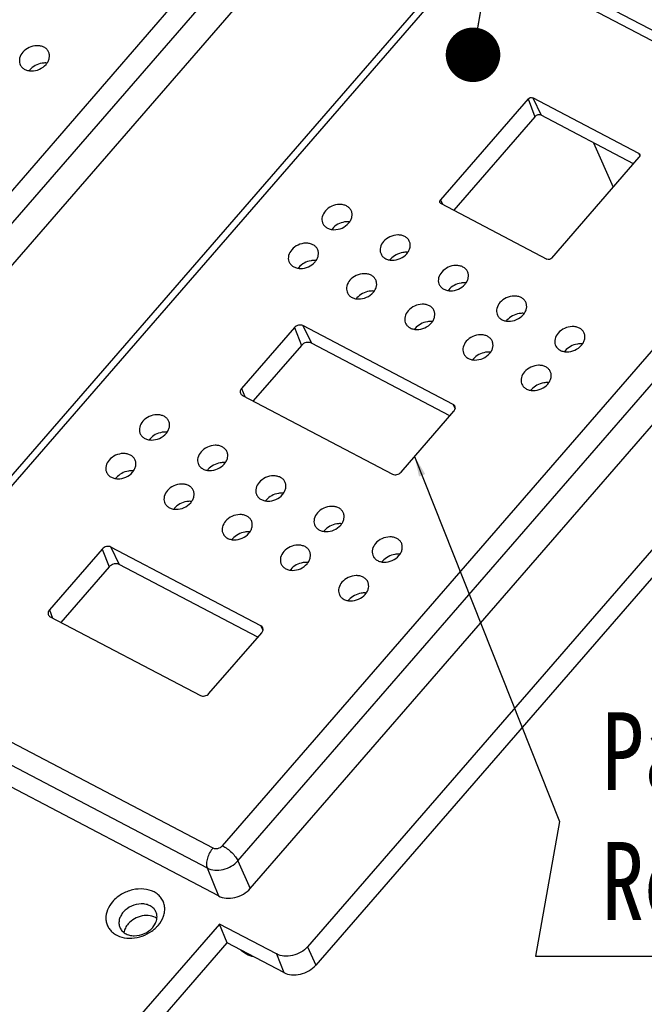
# Model space of a CAD drawing. Header units: millimetres. Extents: x 581 to 1163, y 50 to 458.
# Tile 5 of 29: x 862 to 902, y 106 to 169. Entities that reach past the tile are written whole.
import ezdxf

# ---------------------------------------------------------------- set-up
doc = ezdxf.new("R2010")
doc.units = ezdxf.units.MM
doc.header["$LTSCALE"] = 30.734
doc.layers.get('0').update_dxf_attribs({"linetype": 'CONTINUOUS'})
for name, color, linetype in [('DETAILS', 7, 'CONTINUOUS'), ('DRAFTS', 7, 'CONTINUOUS'), ('图形层', 7, 'CONTINUOUS')]:
    doc.layers.add(name, color=color, linetype=linetype)
doc.styles.get("Standard").update_dxf_attribs({"font": 'txt', "width": 0.85})
doc.dimstyles.get("Standard").update_dxf_attribs({"dimtxt": 3.5, "dimasz": 3.5, "dimexe": 1.5, "dimexo": 0, "dimtad": 1, "dimdsep": 46, "dimtxsty": 'Standard', "dimblk": '_FILLED', "dimblk1": '_FILLED', "dimblk2": '_FILLED', "dimcen": 0.09, "dimazin": 2, "dimtol": 1, "dimtp": 0.01, "dimtm": 0.01, "dimtfac": 1, "dimtofl": 0, "dimtmove": 0, "dimatfit": 3, "dimldrblk": '_FILLED', "dimfxl": 1, "dimtolj": 1, "dimarcsym": 0})
doc.dimstyles.new('T2', dxfattribs={"dimtxt": 1.5, "dimasz": 1.3, "dimexe": 0.5, "dimexo": 1, "dimgap": 1, "dimtad": 1, "dimzin": 9, "dimdsep": 46, "dimtxsty": 'Standard', "dimcen": 0.5, "dimclrd": 4, "dimclre": 4, "dimclrt": 7, "dimadec": 1, "dimazin": 2, "dimtfac": 1, "dimtmove": 0, "dimatfit": 3, "dimfxl": 1.25, "dimarcsym": 0})

# ---------------------------------------------------------------- blocks, each defined once
blk = doc.blocks.new('_FILLED')
at = {"color": 0, "linetype": 'ByBlock'}
blk.add_solid([(0, 0), (-1, 0.143), (-1, -0.143)], dxfattribs=at)

msp = doc.modelspace()

# ---------------------------------------------------------------- linework, layer by layer
at = {"color": 7, "linetype": 'Continuous'}
for p, q in [((840.355, 133.931), (879.504, 179.081)), ((841.347, 132.965), (880.496, 178.116)), ((842.138, 131.184), (881.287, 176.334)), ((913.801, 161.536), (891.395, 173.3)), ((914.515, 161.837), (892.109, 173.602)), ((890.279, 173.229), (851.13, 128.079)), ((890.785, 173.158), (851.637, 128.007)), ((874.711, 115.892), (913.859, 161.042)), ((875.702, 114.926), (914.851, 160.076)), ((876.494, 113.144), (915.642, 158.295)), ((851.695, 127.514), (874.1, 115.749)), ((851.323, 126.229), (873.729, 114.465)), ((874.449, 112.666), (852.043, 124.431)), ((875.702, 114.926), (876.494, 113.144)), ((873.729, 114.465), (874.449, 112.666))]:
    msp.add_line(p, q, dxfattribs=at)
msp.add_arc((868.806, 112.331), 2.362, 305.49585, 312.02026, dxfattribs=at)
for points, knots in [([(874.1, 115.749), (874.018, 115.653), (873.874, 115.442), (873.731, 115.099), (873.67, 114.766), (873.694, 114.552), (873.729, 114.465)], [0, 0, 0, 0, 0.273402, 0.548564, 0.797284, 1, 1, 1, 1]), ([(874.1, 115.749), (874.194, 115.7), (874.435, 115.687), (874.636, 115.806), (874.711, 115.892)], [0, 0, 0, 0, 0.483384, 1, 1, 1, 1]), ([(874.711, 115.892), (874.816, 115.836), (875.024, 115.7), (875.306, 115.46), (875.54, 115.202), (875.662, 115.016), (875.702, 114.926)], [0, 0, 0, 0, 0.254808, 0.529876, 0.78917, 1, 1, 1, 1]), ([(873.729, 114.465), (873.877, 114.387), (874.224, 114.294), (874.767, 114.339), (875.288, 114.548), (875.582, 114.788), (875.702, 114.926)], [0, 0, 0, 0, 0.231924, 0.484288, 0.745499, 1, 1, 1, 1]), ([(870.575, 110.768), (870.724, 110.94), (870.906, 111.234), (871.009, 111.661), (871.011, 111.971), (870.939, 112.265), (870.795, 112.53), (870.586, 112.755), (870.225, 112.996), (869.654, 113.149), (868.921, 113.089), (868.22, 112.806), (867.824, 112.484), (867.662, 112.297)], [0, 0, 0, 0, 0.126071, 0.184782, 0.240984, 0.295669, 0.35016, 0.405826, 0.463779, 0.588125, 0.723463, 0.863534, 1, 1, 1, 1]), ([(874.449, 112.666), (874.602, 112.585), (874.961, 112.489), (875.525, 112.536), (876.064, 112.753), (876.369, 113.001), (876.494, 113.144)], [0, 0, 0, 0, 0.231895, 0.484286, 0.74553, 1, 1, 1, 1]), ([(867.662, 112.297), (867.525, 112.14), (867.306, 111.797), (867.207, 111.302), (867.258, 110.932), (867.356, 110.677), (867.512, 110.45), (867.792, 110.19), (868.263, 109.975), (868.91, 109.921), (869.577, 110.061), (869.99, 110.275), (870.177, 110.409)], [0, 0, 0, 0, 0.127853, 0.244567, 0.300215, 0.355109, 0.410407, 0.467195, 0.587627, 0.719233, 0.858816, 1, 1, 1, 1]), ([(870.387, 110.577), (870.404, 110.592), (870.469, 110.653), (870.531, 110.718), (870.575, 110.768)], [0, 0, 0, 0, 0.252839, 1, 1, 1, 1])]:
    msp.add_open_spline(points, degree=3, knots=knots, dxfattribs=at)
at = {"layer": 'DRAFTS', "color": 1, "linetype": 'Continuous'}
for p, q in [((894.317, 163.853), (888.707, 157.383)), ((894.317, 163.853), (894.763, 162.713)), ((901.42, 160.356), (894.624, 163.925)), ((894.624, 163.925), (895.165, 162.807)), ((894.763, 162.713), (889.554, 156.705)), ((901.092, 159.695), (895.165, 162.807)), ((898.528, 161.042), (899.79, 158.194)), ((895.839, 153.638), (901.45, 160.108)), ((901.42, 160.356), (901.496, 160.199)), ((888.707, 157.383), (888.822, 157.09)), ((888.736, 157.134), (895.532, 153.566)), ((889.507, 144.235), (879.873, 149.294)), ((879.873, 149.294), (880.414, 148.176)), ((879.327, 149.166), (875.937, 145.256)), ((879.327, 149.166), (879.774, 148.026)), ((879.774, 148.026), (876.676, 144.454)), ((889.309, 143.506), (880.414, 148.176)), ((875.937, 145.256), (876.141, 144.735)), ((875.989, 144.814), (885.623, 139.756)), ((889.507, 144.235), (889.641, 143.958)), ((886.168, 139.883), (889.559, 143.794)), ((866.997, 134.946), (863.606, 131.035)), ((866.997, 134.946), (867.443, 133.806)), ((877.177, 130.014), (867.542, 135.073)), ((867.542, 135.073), (868.084, 133.956)), ((867.443, 133.806), (864.346, 130.233)), ((876.979, 129.285), (868.084, 133.956)), ((863.606, 131.035), (863.81, 130.514)), ((863.658, 130.594), (873.293, 125.535)), ((877.177, 130.014), (877.311, 129.738)), ((873.838, 125.662), (877.229, 129.573))]:
    msp.add_line(p, q, dxfattribs=at)
at = {"layer": 'DRAFTS', "color": 7, "linetype": 'Continuous'}
for p, q in [((921.475, 157.043), (880.168, 109.404)), ((921.999, 155.862), (880.693, 108.223)), ((874.511, 110.858), (867.184, 102.408)), ((878.171, 108.937), (874.511, 110.858)), ((875.015, 109.652), (874.511, 110.858)), ((867.709, 101.227), (875.015, 109.652)), ((878.648, 107.745), (875.015, 109.652)), ((878.171, 108.937), (878.648, 107.745)), ((880.168, 109.404), (880.693, 108.223))]:
    msp.add_line(p, q, dxfattribs=at)
at = {"layer": 'DRAFTS', "color": 1, "linetype": 'Continuous'}
for centre in [(863.187, 164.983), (882.605, 154.787), (886.34, 152.826), (880.448, 152.298), (890.074, 150.865), (884.182, 150.338), (893.808, 148.905), (887.916, 148.377), (897.542, 146.944), (891.65, 146.416), (895.385, 144.455), (870.892, 141.277), (874.626, 139.317), (868.734, 138.789), (878.36, 137.356), (872.468, 136.828), (882.094, 135.395), (876.202, 134.867), (885.829, 133.434), (879.937, 132.906), (883.671, 130.946)]:
    msp.add_arc(centre, 1.118, 139.06602, 142.33891, dxfattribs=at)
for points, knots in [([(863.549, 166.886), (863.519, 166.947), (863.435, 167.062), (863.258, 167.187), (863.04, 167.263), (862.711, 167.292), (862.291, 167.19), (862.007, 166.984), (861.896, 166.856)], [0, 0, 0, 0, 0.106737, 0.218528, 0.337927, 0.465212, 0.733652, 1, 1, 1, 1]), ([(861.896, 166.856), (861.803, 166.749), (861.695, 166.559), (861.665, 166.288), (861.69, 166.16), (861.711, 166.101)], [0, 0, 0, 0, 0.526031, 0.767842, 1, 1, 1, 1]), ([(863.39, 166.072), (863.442, 166.132), (863.531, 166.26), (863.608, 166.474), (863.619, 166.69), (863.579, 166.826), (863.549, 166.886)], [0, 0, 0, 0, 0.27293, 0.52862, 0.768499, 1, 1, 1, 1]), ([(861.711, 166.101), (861.735, 166.035), (861.809, 165.909), (861.981, 165.765), (862.2, 165.674), (862.538, 165.63), (862.977, 165.726), (863.274, 165.939), (863.39, 166.072)], [0, 0, 0, 0, 0.106673, 0.217509, 0.33587, 0.462619, 0.731796, 1, 1, 1, 1]), ([(863.132, 166.149), (862.98, 166.124), (862.687, 166.022), (862.441, 165.83), (862.342, 165.716)], [0, 0, 0, 0, 0.505349, 1, 1, 1, 1]), ([(863.453, 166.159), (863.427, 166.162), (863.32, 166.169), (863.212, 166.162), (863.132, 166.149)], [0, 0, 0, 0, 0.244885, 1, 1, 1, 1]), ([(894.317, 163.853), (894.354, 163.896), (894.456, 163.956), (894.577, 163.95), (894.624, 163.925)], [0, 0, 0, 0, 0.516622, 1, 1, 1, 1]), ([(895.165, 162.807), (895.103, 162.84), (894.945, 162.848), (894.812, 162.77), (894.763, 162.713)], [0, 0, 0, 0, 0.483384, 1, 1, 1, 1]), ([(901.42, 160.356), (901.427, 160.352), (901.454, 160.336), (901.475, 160.312), (901.485, 160.291)], [0, 0, 0, 0, 0.259294, 1, 1, 1, 1]), ([(901.485, 160.291), (901.495, 160.271), (901.505, 160.222), (901.491, 160.176), (901.48, 160.154)], [0, 0, 0, 0, 0.480584, 1, 1, 1, 1]), ([(882.967, 156.69), (882.937, 156.751), (882.853, 156.865), (882.676, 156.991), (882.458, 157.067), (882.129, 157.096), (881.709, 156.994), (881.425, 156.788), (881.314, 156.66)], [0, 0, 0, 0, 0.106737, 0.218528, 0.337927, 0.465212, 0.733652, 1, 1, 1, 1]), ([(888.665, 157.213), (888.655, 157.239), (888.654, 157.304), (888.686, 157.358), (888.707, 157.383)], [0, 0, 0, 0, 0.471366, 1, 1, 1, 1]), ([(888.736, 157.134), (888.728, 157.139), (888.698, 157.158), (888.674, 157.188), (888.665, 157.213)], [0, 0, 0, 0, 0.260634, 1, 1, 1, 1]), ([(881.314, 156.66), (881.221, 156.552), (881.113, 156.363), (881.083, 156.092), (881.108, 155.964), (881.129, 155.905)], [0, 0, 0, 0, 0.526031, 0.767842, 1, 1, 1, 1]), ([(882.808, 155.875), (882.86, 155.936), (882.949, 156.064), (883.026, 156.278), (883.037, 156.494), (882.997, 156.629), (882.967, 156.69)], [0, 0, 0, 0, 0.27293, 0.52862, 0.768499, 1, 1, 1, 1]), ([(881.129, 155.905), (881.153, 155.839), (881.227, 155.713), (881.399, 155.569), (881.618, 155.478), (881.956, 155.434), (882.395, 155.53), (882.693, 155.742), (882.808, 155.875)], [0, 0, 0, 0, 0.106673, 0.217509, 0.33587, 0.462619, 0.731796, 1, 1, 1, 1]), ([(882.551, 155.953), (882.399, 155.928), (882.105, 155.826), (881.859, 155.634), (881.761, 155.52)], [0, 0, 0, 0, 0.505349, 1, 1, 1, 1]), ([(882.871, 155.963), (882.845, 155.965), (882.738, 155.973), (882.63, 155.965), (882.551, 155.953)], [0, 0, 0, 0, 0.244885, 1, 1, 1, 1]), ([(886.701, 154.729), (886.671, 154.79), (886.588, 154.905), (886.41, 155.031), (886.192, 155.106), (885.864, 155.135), (885.443, 155.033), (885.159, 154.827), (885.048, 154.699)], [0, 0, 0, 0, 0.106737, 0.218528, 0.337927, 0.465212, 0.733652, 1, 1, 1, 1]), ([(880.809, 154.201), (880.779, 154.262), (880.696, 154.377), (880.518, 154.503), (880.3, 154.578), (879.972, 154.607), (879.551, 154.505), (879.267, 154.299), (879.156, 154.171)], [0, 0, 0, 0, 0.106737, 0.218528, 0.337927, 0.465212, 0.733652, 1, 1, 1, 1]), ([(885.048, 154.699), (884.955, 154.592), (884.848, 154.403), (884.818, 154.131), (884.842, 154.003), (884.864, 153.944)], [0, 0, 0, 0, 0.526031, 0.767842, 1, 1, 1, 1]), ([(886.542, 153.915), (886.594, 153.975), (886.683, 154.104), (886.76, 154.318), (886.771, 154.533), (886.731, 154.669), (886.701, 154.729)], [0, 0, 0, 0, 0.27293, 0.52862, 0.768499, 1, 1, 1, 1]), ([(879.156, 154.171), (879.063, 154.064), (878.955, 153.875), (878.926, 153.603), (878.95, 153.475), (878.972, 153.417)], [0, 0, 0, 0, 0.526031, 0.767842, 1, 1, 1, 1]), ([(880.65, 153.387), (880.702, 153.447), (880.791, 153.576), (880.868, 153.79), (880.879, 154.006), (880.839, 154.141), (880.809, 154.201)], [0, 0, 0, 0, 0.27293, 0.52862, 0.768499, 1, 1, 1, 1]), ([(884.864, 153.944), (884.888, 153.879), (884.961, 153.752), (885.133, 153.608), (885.352, 153.517), (885.69, 153.473), (886.129, 153.569), (886.427, 153.782), (886.542, 153.915)], [0, 0, 0, 0, 0.106673, 0.217509, 0.33587, 0.462619, 0.731796, 1, 1, 1, 1]), ([(886.285, 153.992), (886.133, 153.967), (885.839, 153.865), (885.593, 153.673), (885.495, 153.559)], [0, 0, 0, 0, 0.505349, 1, 1, 1, 1]), ([(886.605, 154.002), (886.579, 154.005), (886.472, 154.012), (886.365, 154.005), (886.285, 153.992)], [0, 0, 0, 0, 0.244885, 1, 1, 1, 1]), ([(878.972, 153.417), (878.996, 153.351), (879.069, 153.224), (879.241, 153.08), (879.46, 152.99), (879.798, 152.946), (880.237, 153.042), (880.535, 153.254), (880.65, 153.387)], [0, 0, 0, 0, 0.106673, 0.217509, 0.33587, 0.462619, 0.731796, 1, 1, 1, 1]), ([(880.393, 153.464), (880.241, 153.439), (879.947, 153.338), (879.701, 153.145), (879.603, 153.031)], [0, 0, 0, 0, 0.505349, 1, 1, 1, 1]), ([(880.713, 153.474), (880.687, 153.477), (880.58, 153.484), (880.473, 153.477), (880.393, 153.464)], [0, 0, 0, 0, 0.244885, 1, 1, 1, 1]), ([(890.436, 152.768), (890.405, 152.829), (890.322, 152.944), (890.144, 153.07), (889.926, 153.145), (889.598, 153.174), (889.177, 153.072), (888.894, 152.866), (888.783, 152.738)], [0, 0, 0, 0, 0.106737, 0.218528, 0.337927, 0.465212, 0.733652, 1, 1, 1, 1]), ([(895.839, 153.638), (895.802, 153.594), (895.7, 153.534), (895.58, 153.541), (895.532, 153.566)], [0, 0, 0, 0, 0.516622, 1, 1, 1, 1]), ([(884.543, 152.241), (884.513, 152.301), (884.43, 152.416), (884.252, 152.542), (884.034, 152.618), (883.706, 152.647), (883.285, 152.544), (883.001, 152.338), (882.891, 152.21)], [0, 0, 0, 0, 0.106737, 0.218528, 0.337927, 0.465212, 0.733652, 1, 1, 1, 1]), ([(888.783, 152.738), (888.69, 152.631), (888.582, 152.442), (888.552, 152.17), (888.577, 152.042), (888.598, 151.984)], [0, 0, 0, 0, 0.526031, 0.767842, 1, 1, 1, 1]), ([(890.276, 151.954), (890.329, 152.014), (890.417, 152.143), (890.495, 152.357), (890.505, 152.573), (890.465, 152.708), (890.436, 152.768)], [0, 0, 0, 0, 0.27293, 0.52862, 0.768499, 1, 1, 1, 1]), ([(882.891, 152.21), (882.798, 152.103), (882.69, 151.914), (882.66, 151.643), (882.684, 151.515), (882.706, 151.456)], [0, 0, 0, 0, 0.526031, 0.767842, 1, 1, 1, 1]), ([(884.384, 151.426), (884.437, 151.486), (884.525, 151.615), (884.603, 151.829), (884.613, 152.045), (884.573, 152.18), (884.543, 152.241)], [0, 0, 0, 0, 0.27293, 0.52862, 0.768499, 1, 1, 1, 1]), ([(888.598, 151.984), (888.622, 151.918), (888.696, 151.791), (888.867, 151.647), (889.086, 151.557), (889.424, 151.513), (889.864, 151.609), (890.161, 151.821), (890.276, 151.954)], [0, 0, 0, 0, 0.106673, 0.217509, 0.33587, 0.462619, 0.731796, 1, 1, 1, 1]), ([(890.019, 152.031), (889.867, 152.006), (889.573, 151.905), (889.328, 151.712), (889.229, 151.598)], [0, 0, 0, 0, 0.505349, 1, 1, 1, 1]), ([(890.34, 152.041), (890.314, 152.044), (890.207, 152.051), (890.099, 152.044), (890.019, 152.031)], [0, 0, 0, 0, 0.244885, 1, 1, 1, 1]), ([(882.706, 151.456), (882.73, 151.39), (882.803, 151.264), (882.975, 151.12), (883.194, 151.029), (883.532, 150.985), (883.972, 151.081), (884.269, 151.293), (884.384, 151.426)], [0, 0, 0, 0, 0.106673, 0.217509, 0.33587, 0.462619, 0.731796, 1, 1, 1, 1]), ([(884.127, 151.503), (883.975, 151.478), (883.681, 151.377), (883.436, 151.184), (883.337, 151.07)], [0, 0, 0, 0, 0.505349, 1, 1, 1, 1]), ([(884.448, 151.513), (884.422, 151.516), (884.315, 151.524), (884.207, 151.516), (884.127, 151.503)], [0, 0, 0, 0, 0.244885, 1, 1, 1, 1]), ([(894.17, 150.808), (894.14, 150.868), (894.056, 150.983), (893.878, 151.109), (893.661, 151.185), (893.332, 151.214), (892.912, 151.111), (892.628, 150.905), (892.517, 150.777)], [0, 0, 0, 0, 0.106737, 0.218528, 0.337927, 0.465212, 0.733652, 1, 1, 1, 1]), ([(888.278, 150.28), (888.248, 150.341), (888.164, 150.455), (887.986, 150.581), (887.769, 150.657), (887.44, 150.686), (887.02, 150.584), (886.736, 150.377), (886.625, 150.25)], [0, 0, 0, 0, 0.106737, 0.218528, 0.337927, 0.465212, 0.733652, 1, 1, 1, 1]), ([(892.517, 150.777), (892.424, 150.67), (892.316, 150.481), (892.286, 150.21), (892.311, 150.082), (892.332, 150.023)], [0, 0, 0, 0, 0.526031, 0.767842, 1, 1, 1, 1]), ([(894.011, 149.993), (894.063, 150.053), (894.152, 150.182), (894.229, 150.396), (894.239, 150.612), (894.2, 150.747), (894.17, 150.808)], [0, 0, 0, 0, 0.27293, 0.52862, 0.768499, 1, 1, 1, 1]), ([(886.625, 150.25), (886.532, 150.142), (886.424, 149.953), (886.394, 149.682), (886.419, 149.554), (886.44, 149.495)], [0, 0, 0, 0, 0.526031, 0.767842, 1, 1, 1, 1]), ([(888.119, 149.465), (888.171, 149.526), (888.26, 149.654), (888.337, 149.868), (888.347, 150.084), (888.308, 150.219), (888.278, 150.28)], [0, 0, 0, 0, 0.27293, 0.52862, 0.768499, 1, 1, 1, 1]), ([(892.332, 150.023), (892.356, 149.957), (892.43, 149.831), (892.602, 149.687), (892.82, 149.596), (893.158, 149.552), (893.598, 149.648), (893.895, 149.86), (894.011, 149.993)], [0, 0, 0, 0, 0.106673, 0.217509, 0.33587, 0.462619, 0.731796, 1, 1, 1, 1]), ([(893.753, 150.07), (893.601, 150.045), (893.307, 149.944), (893.062, 149.751), (892.963, 149.637)], [0, 0, 0, 0, 0.505349, 1, 1, 1, 1]), ([(894.074, 150.08), (894.048, 150.083), (893.941, 150.091), (893.833, 150.083), (893.753, 150.07)], [0, 0, 0, 0, 0.244885, 1, 1, 1, 1]), ([(879.873, 149.294), (879.789, 149.338), (879.574, 149.349), (879.394, 149.243), (879.327, 149.166)], [0, 0, 0, 0, 0.483384, 1, 1, 1, 1]), ([(886.44, 149.495), (886.464, 149.429), (886.538, 149.303), (886.71, 149.159), (886.928, 149.068), (887.266, 149.024), (887.706, 149.12), (888.003, 149.332), (888.119, 149.465)], [0, 0, 0, 0, 0.106673, 0.217509, 0.33587, 0.462619, 0.731796, 1, 1, 1, 1]), ([(887.861, 149.542), (887.709, 149.518), (887.415, 149.416), (887.17, 149.224), (887.071, 149.11)], [0, 0, 0, 0, 0.505349, 1, 1, 1, 1]), ([(888.182, 149.553), (888.156, 149.555), (888.049, 149.563), (887.941, 149.555), (887.861, 149.542)], [0, 0, 0, 0, 0.244885, 1, 1, 1, 1]), ([(892.012, 148.319), (891.982, 148.38), (891.898, 148.494), (891.721, 148.62), (891.503, 148.696), (891.174, 148.725), (890.754, 148.623), (890.47, 148.417), (890.359, 148.289)], [0, 0, 0, 0, 0.106737, 0.218528, 0.337927, 0.465212, 0.733652, 1, 1, 1, 1]), ([(896.251, 148.817), (896.158, 148.709), (896.05, 148.52), (896.02, 148.249), (896.045, 148.121), (896.066, 148.062)], [0, 0, 0, 0, 0.526031, 0.767842, 1, 1, 1, 1]), ([(897.904, 148.847), (897.874, 148.908), (897.79, 149.022), (897.613, 149.148), (897.395, 149.224), (897.066, 149.253), (896.646, 149.151), (896.362, 148.944), (896.251, 148.817)], [0, 0, 0, 0, 0.106737, 0.218528, 0.337927, 0.465212, 0.733652, 1, 1, 1, 1]), ([(897.745, 148.032), (897.797, 148.093), (897.886, 148.221), (897.963, 148.435), (897.974, 148.651), (897.934, 148.786), (897.904, 148.847)], [0, 0, 0, 0, 0.27293, 0.52862, 0.768499, 1, 1, 1, 1]), ([(880.414, 148.176), (880.316, 148.228), (880.064, 148.241), (879.852, 148.116), (879.774, 148.026)], [0, 0, 0, 0, 0.483384, 1, 1, 1, 1]), ([(890.359, 148.289), (890.266, 148.182), (890.158, 147.992), (890.128, 147.721), (890.153, 147.593), (890.174, 147.534)], [0, 0, 0, 0, 0.526031, 0.767842, 1, 1, 1, 1]), ([(891.853, 147.504), (891.905, 147.565), (891.994, 147.693), (892.071, 147.907), (892.082, 148.123), (892.042, 148.258), (892.012, 148.319)], [0, 0, 0, 0, 0.27293, 0.52862, 0.768499, 1, 1, 1, 1]), ([(896.066, 148.062), (896.09, 147.996), (896.164, 147.87), (896.336, 147.726), (896.555, 147.635), (896.893, 147.591), (897.332, 147.687), (897.63, 147.899), (897.745, 148.032)], [0, 0, 0, 0, 0.106673, 0.217509, 0.33587, 0.462619, 0.731796, 1, 1, 1, 1]), ([(897.488, 148.109), (897.336, 148.085), (897.042, 147.983), (896.796, 147.791), (896.698, 147.677)], [0, 0, 0, 0, 0.505349, 1, 1, 1, 1]), ([(897.808, 148.12), (897.782, 148.122), (897.675, 148.13), (897.567, 148.122), (897.488, 148.109)], [0, 0, 0, 0, 0.244885, 1, 1, 1, 1]), ([(890.174, 147.534), (890.198, 147.468), (890.272, 147.342), (890.444, 147.198), (890.663, 147.107), (891.001, 147.063), (891.44, 147.159), (891.737, 147.371), (891.853, 147.504)], [0, 0, 0, 0, 0.106673, 0.217509, 0.33587, 0.462619, 0.731796, 1, 1, 1, 1]), ([(891.595, 147.582), (891.444, 147.557), (891.15, 147.455), (890.904, 147.263), (890.805, 147.149)], [0, 0, 0, 0, 0.505349, 1, 1, 1, 1]), ([(891.916, 147.592), (891.89, 147.595), (891.783, 147.602), (891.675, 147.595), (891.595, 147.582)], [0, 0, 0, 0, 0.244885, 1, 1, 1, 1]), ([(895.746, 146.358), (895.716, 146.419), (895.633, 146.534), (895.455, 146.66), (895.237, 146.735), (894.909, 146.764), (894.488, 146.662), (894.204, 146.456), (894.093, 146.328)], [0, 0, 0, 0, 0.106737, 0.218528, 0.337927, 0.465212, 0.733652, 1, 1, 1, 1]), ([(894.093, 146.328), (894, 146.221), (893.892, 146.032), (893.863, 145.76), (893.887, 145.632), (893.909, 145.573)], [0, 0, 0, 0, 0.526031, 0.767842, 1, 1, 1, 1]), ([(895.587, 145.544), (895.639, 145.604), (895.728, 145.733), (895.805, 145.947), (895.816, 146.162), (895.776, 146.298), (895.746, 146.358)], [0, 0, 0, 0, 0.27293, 0.52862, 0.768499, 1, 1, 1, 1]), ([(893.909, 145.573), (893.933, 145.508), (894.006, 145.381), (894.178, 145.237), (894.397, 145.147), (894.735, 145.102), (895.174, 145.198), (895.472, 145.411), (895.587, 145.544)], [0, 0, 0, 0, 0.106673, 0.217509, 0.33587, 0.462619, 0.731796, 1, 1, 1, 1]), ([(895.33, 145.621), (895.178, 145.596), (894.884, 145.494), (894.638, 145.302), (894.54, 145.188)], [0, 0, 0, 0, 0.505349, 1, 1, 1, 1]), ([(895.65, 145.631), (895.624, 145.634), (895.517, 145.641), (895.41, 145.634), (895.33, 145.621)], [0, 0, 0, 0, 0.244885, 1, 1, 1, 1]), ([(875.937, 145.256), (875.899, 145.213), (875.843, 145.116), (875.845, 145.002), (875.863, 144.954)], [0, 0, 0, 0, 0.528836, 1, 1, 1, 1]), ([(875.863, 144.954), (875.873, 144.925), (875.907, 144.869), (875.96, 144.83), (875.989, 144.814)], [0, 0, 0, 0, 0.488595, 1, 1, 1, 1]), ([(889.623, 144.12), (889.617, 144.132), (889.588, 144.179), (889.544, 144.216), (889.507, 144.235)], [0, 0, 0, 0, 0.244155, 1, 1, 1, 1]), ([(871.253, 143.181), (871.223, 143.241), (871.14, 143.356), (870.962, 143.482), (870.744, 143.557), (870.416, 143.586), (869.995, 143.484), (869.711, 143.278), (869.6, 143.15)], [0, 0, 0, 0, 0.106737, 0.218528, 0.337927, 0.465212, 0.733652, 1, 1, 1, 1]), ([(889.559, 143.794), (889.567, 143.803), (889.596, 143.84), (889.619, 143.882), (889.631, 143.915)], [0, 0, 0, 0, 0.258485, 1, 1, 1, 1]), ([(889.631, 143.915), (889.643, 143.949), (889.655, 144.019), (889.638, 144.089), (889.623, 144.12)], [0, 0, 0, 0, 0.513969, 1, 1, 1, 1]), ([(869.6, 143.15), (869.507, 143.043), (869.4, 142.854), (869.37, 142.583), (869.394, 142.455), (869.416, 142.396)], [0, 0, 0, 0, 0.526031, 0.767842, 1, 1, 1, 1]), ([(871.094, 142.366), (871.146, 142.426), (871.235, 142.555), (871.312, 142.769), (871.323, 142.985), (871.283, 143.12), (871.253, 143.181)], [0, 0, 0, 0, 0.27293, 0.52862, 0.768499, 1, 1, 1, 1]), ([(869.416, 142.396), (869.44, 142.33), (869.513, 142.203), (869.685, 142.059), (869.904, 141.969), (870.242, 141.925), (870.681, 142.021), (870.979, 142.233), (871.094, 142.366)], [0, 0, 0, 0, 0.106673, 0.217509, 0.33587, 0.462619, 0.731796, 1, 1, 1, 1]), ([(870.837, 142.443), (870.685, 142.418), (870.391, 142.317), (870.145, 142.124), (870.047, 142.01)], [0, 0, 0, 0, 0.505349, 1, 1, 1, 1]), ([(871.157, 142.453), (871.131, 142.456), (871.024, 142.463), (870.917, 142.456), (870.837, 142.443)], [0, 0, 0, 0, 0.244885, 1, 1, 1, 1]), ([(869.095, 140.692), (869.065, 140.753), (868.982, 140.867), (868.804, 140.993), (868.586, 141.069), (868.258, 141.098), (867.837, 140.996), (867.553, 140.789), (867.443, 140.662)], [0, 0, 0, 0, 0.106737, 0.218528, 0.337927, 0.465212, 0.733652, 1, 1, 1, 1]), ([(873.335, 141.189), (873.242, 141.082), (873.134, 140.893), (873.104, 140.622), (873.129, 140.494), (873.15, 140.435)], [0, 0, 0, 0, 0.526031, 0.767842, 1, 1, 1, 1]), ([(874.987, 141.22), (874.957, 141.281), (874.874, 141.395), (874.696, 141.521), (874.478, 141.597), (874.15, 141.626), (873.729, 141.523), (873.445, 141.317), (873.335, 141.189)], [0, 0, 0, 0, 0.106737, 0.218528, 0.337927, 0.465212, 0.733652, 1, 1, 1, 1]), ([(874.828, 140.405), (874.881, 140.465), (874.969, 140.594), (875.047, 140.808), (875.057, 141.024), (875.017, 141.159), (874.987, 141.22)], [0, 0, 0, 0, 0.27293, 0.52862, 0.768499, 1, 1, 1, 1]), ([(867.443, 140.662), (867.35, 140.554), (867.242, 140.365), (867.212, 140.094), (867.236, 139.966), (867.258, 139.907)], [0, 0, 0, 0, 0.526031, 0.767842, 1, 1, 1, 1]), ([(868.936, 139.877), (868.989, 139.938), (869.077, 140.066), (869.155, 140.28), (869.165, 140.496), (869.125, 140.631), (869.095, 140.692)], [0, 0, 0, 0, 0.27293, 0.52862, 0.768499, 1, 1, 1, 1]), ([(873.15, 140.435), (873.174, 140.369), (873.248, 140.243), (873.419, 140.099), (873.638, 140.008), (873.976, 139.964), (874.416, 140.06), (874.713, 140.272), (874.828, 140.405)], [0, 0, 0, 0, 0.106673, 0.217509, 0.33587, 0.462619, 0.731796, 1, 1, 1, 1]), ([(874.571, 140.482), (874.419, 140.458), (874.125, 140.356), (873.88, 140.163), (873.781, 140.049)], [0, 0, 0, 0, 0.505349, 1, 1, 1, 1]), ([(874.892, 140.492), (874.866, 140.495), (874.759, 140.503), (874.651, 140.495), (874.571, 140.482)], [0, 0, 0, 0, 0.244885, 1, 1, 1, 1]), ([(867.258, 139.907), (867.282, 139.841), (867.355, 139.715), (867.527, 139.571), (867.746, 139.48), (868.084, 139.436), (868.524, 139.532), (868.821, 139.744), (868.936, 139.877)], [0, 0, 0, 0, 0.106673, 0.217509, 0.33587, 0.462619, 0.731796, 1, 1, 1, 1]), ([(868.679, 139.954), (868.527, 139.93), (868.233, 139.828), (867.988, 139.636), (867.889, 139.522)], [0, 0, 0, 0, 0.505349, 1, 1, 1, 1]), ([(869, 139.965), (868.974, 139.967), (868.867, 139.975), (868.759, 139.967), (868.679, 139.954)], [0, 0, 0, 0, 0.244885, 1, 1, 1, 1]), ([(885.623, 139.756), (885.707, 139.711), (885.922, 139.7), (886.102, 139.806), (886.168, 139.883)], [0, 0, 0, 0, 0.483384, 1, 1, 1, 1]), ([(877.069, 139.229), (876.976, 139.121), (876.868, 138.932), (876.838, 138.661), (876.863, 138.533), (876.884, 138.474)], [0, 0, 0, 0, 0.526031, 0.767842, 1, 1, 1, 1]), ([(878.722, 139.259), (878.692, 139.32), (878.608, 139.434), (878.43, 139.56), (878.213, 139.636), (877.884, 139.665), (877.464, 139.563), (877.18, 139.356), (877.069, 139.229)], [0, 0, 0, 0, 0.106737, 0.218528, 0.337927, 0.465212, 0.733652, 1, 1, 1, 1]), ([(878.563, 138.444), (878.615, 138.505), (878.704, 138.633), (878.781, 138.847), (878.791, 139.063), (878.752, 139.198), (878.722, 139.259)], [0, 0, 0, 0, 0.27293, 0.52862, 0.768499, 1, 1, 1, 1]), ([(871.177, 138.701), (871.084, 138.594), (870.976, 138.404), (870.946, 138.133), (870.971, 138.005), (870.992, 137.946)], [0, 0, 0, 0, 0.526031, 0.767842, 1, 1, 1, 1]), ([(872.83, 138.731), (872.8, 138.792), (872.716, 138.906), (872.538, 139.032), (872.321, 139.108), (871.992, 139.137), (871.572, 139.035), (871.288, 138.829), (871.177, 138.701)], [0, 0, 0, 0, 0.106737, 0.218528, 0.337927, 0.465212, 0.733652, 1, 1, 1, 1]), ([(872.671, 137.916), (872.723, 137.977), (872.812, 138.105), (872.889, 138.319), (872.899, 138.535), (872.86, 138.67), (872.83, 138.731)], [0, 0, 0, 0, 0.27293, 0.52862, 0.768499, 1, 1, 1, 1]), ([(878.305, 138.521), (878.153, 138.497), (877.859, 138.395), (877.614, 138.203), (877.515, 138.089)], [0, 0, 0, 0, 0.505349, 1, 1, 1, 1]), ([(878.626, 138.532), (878.6, 138.534), (878.493, 138.542), (878.385, 138.534), (878.305, 138.521)], [0, 0, 0, 0, 0.244885, 1, 1, 1, 1]), ([(870.992, 137.946), (871.016, 137.88), (871.09, 137.754), (871.262, 137.61), (871.48, 137.519), (871.818, 137.475), (872.258, 137.571), (872.555, 137.783), (872.671, 137.916)], [0, 0, 0, 0, 0.106673, 0.217509, 0.33587, 0.462619, 0.731796, 1, 1, 1, 1]), ([(872.413, 137.994), (872.261, 137.969), (871.967, 137.867), (871.722, 137.675), (871.623, 137.561)], [0, 0, 0, 0, 0.505349, 1, 1, 1, 1]), ([(872.734, 138.004), (872.708, 138.007), (872.601, 138.014), (872.493, 138.007), (872.413, 137.994)], [0, 0, 0, 0, 0.244885, 1, 1, 1, 1]), ([(876.884, 138.474), (876.908, 138.408), (876.982, 138.282), (877.154, 138.138), (877.372, 138.047), (877.71, 138.003), (878.15, 138.099), (878.447, 138.311), (878.563, 138.444)], [0, 0, 0, 0, 0.106673, 0.217509, 0.33587, 0.462619, 0.731796, 1, 1, 1, 1]), ([(880.803, 137.268), (880.71, 137.161), (880.602, 136.971), (880.572, 136.7), (880.597, 136.572), (880.618, 136.513)], [0, 0, 0, 0, 0.526031, 0.767842, 1, 1, 1, 1]), ([(882.456, 137.298), (882.426, 137.359), (882.342, 137.473), (882.165, 137.599), (881.947, 137.675), (881.618, 137.704), (881.198, 137.602), (880.914, 137.396), (880.803, 137.268)], [0, 0, 0, 0, 0.106737, 0.218528, 0.337927, 0.465212, 0.733652, 1, 1, 1, 1]), ([(882.297, 136.483), (882.349, 136.544), (882.438, 136.672), (882.515, 136.886), (882.526, 137.102), (882.486, 137.237), (882.456, 137.298)], [0, 0, 0, 0, 0.27293, 0.52862, 0.768499, 1, 1, 1, 1]), ([(874.911, 136.74), (874.818, 136.633), (874.71, 136.444), (874.68, 136.172), (874.705, 136.044), (874.726, 135.985)], [0, 0, 0, 0, 0.526031, 0.767842, 1, 1, 1, 1]), ([(876.564, 136.77), (876.534, 136.831), (876.45, 136.946), (876.273, 137.072), (876.055, 137.147), (875.726, 137.176), (875.306, 137.074), (875.022, 136.868), (874.911, 136.74)], [0, 0, 0, 0, 0.106737, 0.218528, 0.337927, 0.465212, 0.733652, 1, 1, 1, 1]), ([(876.405, 135.956), (876.457, 136.016), (876.546, 136.145), (876.623, 136.359), (876.634, 136.574), (876.594, 136.71), (876.564, 136.77)], [0, 0, 0, 0, 0.27293, 0.52862, 0.768499, 1, 1, 1, 1]), ([(874.726, 135.985), (874.75, 135.92), (874.824, 135.793), (874.996, 135.649), (875.215, 135.559), (875.553, 135.514), (875.992, 135.611), (876.289, 135.823), (876.405, 135.956)], [0, 0, 0, 0, 0.106673, 0.217509, 0.33587, 0.462619, 0.731796, 1, 1, 1, 1]), ([(876.147, 136.033), (875.995, 136.008), (875.702, 135.906), (875.456, 135.714), (875.357, 135.6)], [0, 0, 0, 0, 0.505349, 1, 1, 1, 1]), ([(876.468, 136.043), (876.442, 136.046), (876.335, 136.053), (876.227, 136.046), (876.147, 136.033)], [0, 0, 0, 0, 0.244885, 1, 1, 1, 1]), ([(880.618, 136.513), (880.642, 136.447), (880.716, 136.321), (880.888, 136.177), (881.107, 136.086), (881.445, 136.042), (881.884, 136.138), (882.182, 136.35), (882.297, 136.483)], [0, 0, 0, 0, 0.106673, 0.217509, 0.33587, 0.462619, 0.731796, 1, 1, 1, 1]), ([(882.04, 136.561), (881.888, 136.536), (881.594, 136.434), (881.348, 136.242), (881.25, 136.128)], [0, 0, 0, 0, 0.505349, 1, 1, 1, 1]), ([(882.36, 136.571), (882.334, 136.574), (882.227, 136.581), (882.119, 136.574), (882.04, 136.561)], [0, 0, 0, 0, 0.244885, 1, 1, 1, 1]), ([(886.19, 135.337), (886.16, 135.398), (886.077, 135.513), (885.899, 135.639), (885.681, 135.714), (885.353, 135.743), (884.932, 135.641), (884.648, 135.435), (884.537, 135.307)], [0, 0, 0, 0, 0.106737, 0.218528, 0.337927, 0.465212, 0.733652, 1, 1, 1, 1]), ([(886.031, 134.523), (886.083, 134.583), (886.172, 134.712), (886.249, 134.926), (886.26, 135.141), (886.22, 135.277), (886.19, 135.337)], [0, 0, 0, 0, 0.27293, 0.52862, 0.768499, 1, 1, 1, 1]), ([(867.542, 135.073), (867.458, 135.117), (867.244, 135.129), (867.064, 135.022), (866.997, 134.946)], [0, 0, 0, 0, 0.483384, 1, 1, 1, 1]), ([(878.645, 134.779), (878.552, 134.672), (878.444, 134.483), (878.415, 134.212), (878.439, 134.084), (878.461, 134.025)], [0, 0, 0, 0, 0.526031, 0.767842, 1, 1, 1, 1]), ([(880.298, 134.81), (880.268, 134.87), (880.185, 134.985), (880.007, 135.111), (879.789, 135.186), (879.461, 135.215), (879.04, 135.113), (878.756, 134.907), (878.645, 134.779)], [0, 0, 0, 0, 0.106737, 0.218528, 0.337927, 0.465212, 0.733652, 1, 1, 1, 1]), ([(880.139, 133.995), (880.191, 134.055), (880.28, 134.184), (880.357, 134.398), (880.368, 134.614), (880.328, 134.749), (880.298, 134.81)], [0, 0, 0, 0, 0.27293, 0.52862, 0.768499, 1, 1, 1, 1]), ([(884.537, 135.307), (884.444, 135.2), (884.337, 135.011), (884.307, 134.739), (884.331, 134.611), (884.353, 134.552)], [0, 0, 0, 0, 0.526031, 0.767842, 1, 1, 1, 1]), ([(879.882, 134.072), (879.73, 134.047), (879.436, 133.946), (879.19, 133.753), (879.092, 133.639)], [0, 0, 0, 0, 0.505349, 1, 1, 1, 1]), ([(880.202, 134.082), (880.176, 134.085), (880.069, 134.092), (879.962, 134.085), (879.882, 134.072)], [0, 0, 0, 0, 0.244885, 1, 1, 1, 1]), ([(884.353, 134.552), (884.377, 134.487), (884.45, 134.36), (884.622, 134.216), (884.841, 134.126), (885.179, 134.081), (885.618, 134.178), (885.916, 134.39), (886.031, 134.523)], [0, 0, 0, 0, 0.106673, 0.217509, 0.33587, 0.462619, 0.731796, 1, 1, 1, 1]), ([(885.774, 134.6), (885.622, 134.575), (885.328, 134.473), (885.082, 134.281), (884.984, 134.167)], [0, 0, 0, 0, 0.505349, 1, 1, 1, 1]), ([(886.094, 134.61), (886.068, 134.613), (885.961, 134.62), (885.854, 134.613), (885.774, 134.6)], [0, 0, 0, 0, 0.244885, 1, 1, 1, 1]), ([(868.084, 133.956), (867.985, 134.007), (867.733, 134.021), (867.522, 133.896), (867.443, 133.806)], [0, 0, 0, 0, 0.483384, 1, 1, 1, 1]), ([(878.461, 134.025), (878.485, 133.959), (878.558, 133.832), (878.73, 133.688), (878.949, 133.598), (879.287, 133.554), (879.726, 133.65), (880.024, 133.862), (880.139, 133.995)], [0, 0, 0, 0, 0.106673, 0.217509, 0.33587, 0.462619, 0.731796, 1, 1, 1, 1]), ([(882.38, 132.818), (882.287, 132.711), (882.179, 132.522), (882.149, 132.251), (882.173, 132.123), (882.195, 132.064)], [0, 0, 0, 0, 0.526031, 0.767842, 1, 1, 1, 1]), ([(884.032, 132.849), (884.002, 132.91), (883.919, 133.024), (883.741, 133.15), (883.523, 133.226), (883.195, 133.255), (882.774, 133.152), (882.49, 132.946), (882.38, 132.818)], [0, 0, 0, 0, 0.106737, 0.218528, 0.337927, 0.465212, 0.733652, 1, 1, 1, 1]), ([(883.873, 132.034), (883.926, 132.094), (884.014, 132.223), (884.092, 132.437), (884.102, 132.653), (884.062, 132.788), (884.032, 132.849)], [0, 0, 0, 0, 0.27293, 0.52862, 0.768499, 1, 1, 1, 1]), ([(882.195, 132.064), (882.219, 131.998), (882.292, 131.872), (882.464, 131.728), (882.683, 131.637), (883.021, 131.593), (883.461, 131.689), (883.758, 131.901), (883.873, 132.034)], [0, 0, 0, 0, 0.106673, 0.217509, 0.33587, 0.462619, 0.731796, 1, 1, 1, 1]), ([(883.616, 132.111), (883.464, 132.087), (883.17, 131.985), (882.925, 131.792), (882.826, 131.679)], [0, 0, 0, 0, 0.505349, 1, 1, 1, 1]), ([(883.937, 132.121), (883.911, 132.124), (883.804, 132.132), (883.696, 132.124), (883.616, 132.111)], [0, 0, 0, 0, 0.244885, 1, 1, 1, 1]), ([(863.606, 131.035), (863.569, 130.992), (863.513, 130.896), (863.515, 130.781), (863.532, 130.733)], [0, 0, 0, 0, 0.528836, 1, 1, 1, 1]), ([(863.532, 130.733), (863.543, 130.704), (863.577, 130.648), (863.63, 130.609), (863.658, 130.594)], [0, 0, 0, 0, 0.488595, 1, 1, 1, 1]), ([(877.292, 129.899), (877.287, 129.911), (877.258, 129.958), (877.214, 129.995), (877.177, 130.014)], [0, 0, 0, 0, 0.244155, 1, 1, 1, 1]), ([(877.229, 129.573), (877.237, 129.582), (877.266, 129.619), (877.289, 129.661), (877.301, 129.694)], [0, 0, 0, 0, 0.258485, 1, 1, 1, 1]), ([(877.301, 129.694), (877.313, 129.728), (877.325, 129.799), (877.308, 129.869), (877.292, 129.899)], [0, 0, 0, 0, 0.513969, 1, 1, 1, 1]), ([(873.293, 125.535), (873.377, 125.491), (873.591, 125.479), (873.772, 125.586), (873.838, 125.662)], [0, 0, 0, 0, 0.483384, 1, 1, 1, 1])]:
    msp.add_open_spline(points, degree=3, knots=knots, dxfattribs=at)
msp.add_open_spline([(901.48, 160.154), (901.472, 160.137), (901.462, 160.122), (901.45, 160.108)], degree=3, dxfattribs=at)
at = {"layer": 'DRAFTS', "color": 7, "linetype": 'Continuous'}
for points, knots in [([(870.442, 111.646), (870.406, 111.724), (870.303, 111.872), (870.081, 112.037), (869.806, 112.137), (869.388, 112.178), (868.851, 112.051), (868.489, 111.789), (868.347, 111.626)], [0, 0, 0, 0, 0.106686, 0.218225, 0.337367, 0.464528, 0.733174, 1, 1, 1, 1]), ([(868.347, 111.626), (868.285, 111.554), (868.179, 111.402), (868.081, 111.15), (868.056, 110.894), (868.092, 110.73), (868.121, 110.655)], [0, 0, 0, 0, 0.272003, 0.528024, 0.768693, 1, 1, 1, 1]), ([(870.505, 111.222), (870.377, 111.309), (870.061, 111.424), (869.55, 111.408), (869.053, 111.224), (868.771, 111.001), (868.657, 110.869)], [0, 0, 0, 0, 0.228291, 0.479887, 0.742988, 1, 1, 1, 1]), ([(870.441, 110.972), (870.486, 111.082), (870.537, 111.312), (870.489, 111.545), (870.442, 111.646)], [0, 0, 0, 0, 0.515589, 1, 1, 1, 1]), ([(868.657, 110.869), (868.587, 110.788), (868.468, 110.614), (868.401, 110.414), (868.384, 110.315)], [0, 0, 0, 0, 0.517273, 1, 1, 1, 1]), ([(870.232, 110.636), (870.244, 110.649), (870.287, 110.701), (870.326, 110.756), (870.353, 110.799)], [0, 0, 0, 0, 0.253153, 1, 1, 1, 1]), ([(870.353, 110.799), (870.361, 110.813), (870.395, 110.869), (870.423, 110.928), (870.441, 110.972)], [0, 0, 0, 0, 0.254205, 1, 1, 1, 1]), ([(868.121, 110.655), (868.153, 110.573), (868.25, 110.418), (868.469, 110.241), (868.745, 110.132), (869.168, 110.081), (869.717, 110.204), (870.088, 110.47), (870.232, 110.636)], [0, 0, 0, 0, 0.106654, 0.21771, 0.336328, 0.463218, 0.732237, 1, 1, 1, 1]), ([(876.724, 108.75), (876.561, 108.789), (876.252, 108.901), (875.982, 109.091), (875.868, 109.199)], [0, 0, 0, 0, 0.515276, 1, 1, 1, 1]), ([(880.168, 109.404), (880.047, 109.264), (879.749, 109.021), (879.222, 108.809), (878.672, 108.764), (878.321, 108.858), (878.171, 108.937)], [0, 0, 0, 0, 0.25447, 0.515714, 0.768105, 1, 1, 1, 1]), ([(878.648, 107.745), (878.801, 107.664), (879.161, 107.567), (879.724, 107.614), (880.264, 107.831), (880.569, 108.079), (880.693, 108.223)], [0, 0, 0, 0, 0.231895, 0.484286, 0.74553, 1, 1, 1, 1])]:
    msp.add_open_spline(points, degree=3, knots=knots, dxfattribs=at)
at = {"layer": '图形层', "color": 142}
msp.add_line((894.797, 108.805), (969.634, 108.805), dxfattribs=at)

# ---------------------------------------------------------------- texts
at = {"layer": '图形层', "color": 2, "insert": (899.048, 124.464), "char_height": 5, "width": 812.6613, "attachment_point": 1}
msp.add_mtext('{\\fSimSun|b0|i0|c134|p2;\\W0.8;\\C1;Pay attention to the common mode design of the red port position,^JReplace the port after filtering}', dxfattribs=at)

# ---------------------------------------------------------------- leaders
at = {"layer": 'DETAILS', "color": 2, "linetype": 'Continuous', "annotation_type": 0, "has_hookline": 1, "hookline_direction": 0, "text_width": 48.647}
msp.add_leader([(890.788, 166.69), (894.419, 187.219), (907.177, 184.125)], dimstyle='Standard', override={"dimtad": 1, "dimldrblk": 'DOT'}, dxfattribs=at)
at = {"layer": '图形层', "color": 142}
msp.add_leader([(887.042, 140.891), (896.336, 117.442), (894.797, 108.805)], dimstyle='T2', override={"dimgap": 1, "dimtad": 0, "dimzin": 8}, dxfattribs=at)

doc.saveas('drawing.dxf')
